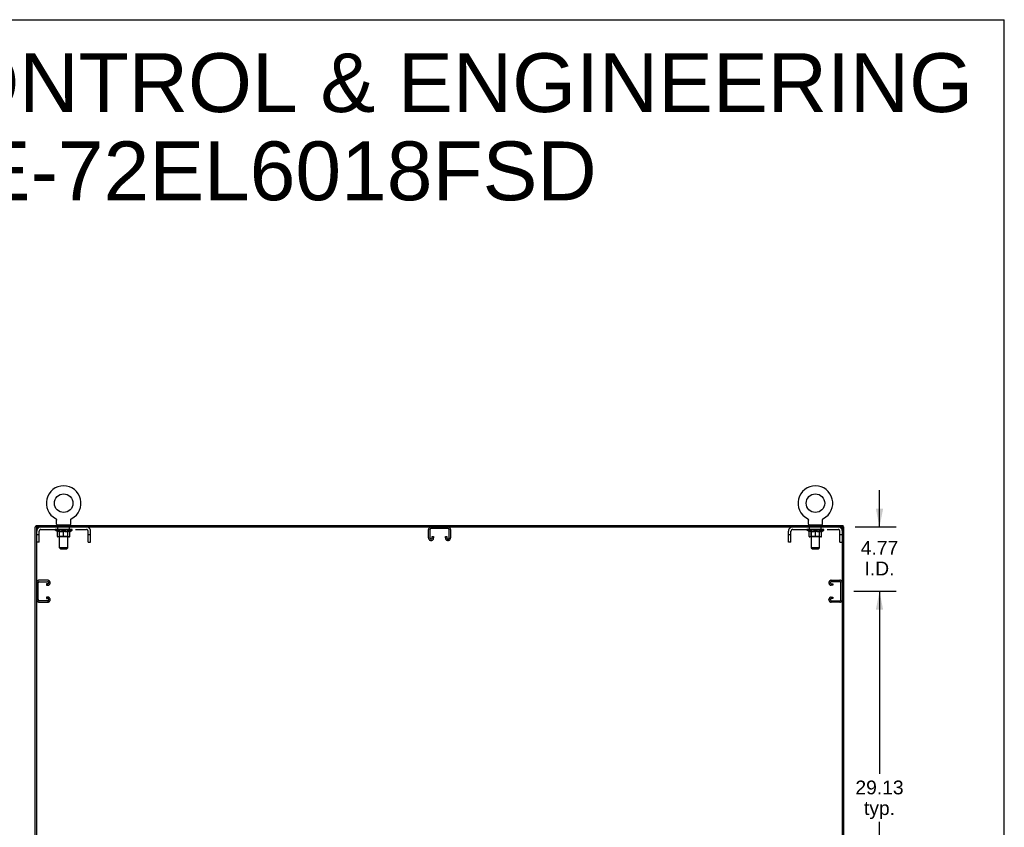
# Model space of a CAD drawing. Header units: inches. Extents: x 0 to 232, y 0 to 150.
# Tile 17 of 17: x 159 to 232, y 90 to 150. Entities that reach past the tile are written whole.
import ezdxf

# ---------------------------------------------------------------- set-up
doc = ezdxf.new("R2010")
doc.units = ezdxf.units.IN
doc.header["$LTSCALE"] = 12.75
doc.header["$MEASUREMENT"] = 0
doc.linetypes.add('HIDDEN', pattern=[0.2, 0.1, -0.1])
doc.layers.get('0').update_dxf_attribs({"linetype": 'CONTINUOUS'})
for name, color, linetype in [('02___PRT_ALL_AXES', 7, 'CONTINUOUS'), ('DEFAULT_2', 8, 'HIDDEN'), ('DIMENSIONS', 7, 'CONTINUOUS')]:
    doc.layers.add(name, color=color, linetype=linetype)
doc.styles.get("Standard").update_dxf_attribs({"font": 'arial.ttf'})
doc.dimstyles.new('DIMSTYLE_1', dxfattribs={"dimtxt": 1.022727, "dimasz": 1.363636, "dimexe": 0.09, "dimexo": 0.07, "dimgap": 0.0375, "dimtad": 0, "dimtih": 1, "dimtoh": 1, "dimzin": 4, "dimdsep": 46, "dimtxsty": 'Standard', "dimblk": '_FILLED', "dimblk1": '_FILLED', "dimblk2": '_FILLED', "dimcen": 0.09, "dimazin": 1, "dimtfac": 1, "dimtdec": 3, "dimtofl": 0, "dimtmove": 0, "dimatfit": 3, "dimldrblk": '_FILLED', "dimfxl": 1, "dimtolj": 1, "dimtzin": 4, "dimarcsym": 0})

# ---------------------------------------------------------------- blocks, each defined once
blk = doc.blocks.new('_FILLED')
at = {"color": 0, "linetype": 'ByBlock'}
blk.add_solid([(0, 0), (-1, 0.2), (-1, -0.2)], dxfattribs=at)
blk = doc.blocks.new('*D6')
at = {"layer": 'DIMENSIONS', "color": 2, "linetype": 'Continuous'}
for p, q in [((220.651, 107.582), (223.782, 107.582)), ((222.555, 107.582), (222.555, 94.042)), ((222.555, 78.457), (222.555, 90.463)), ((220.651, 78.457), (223.782, 78.457))]:
    blk.add_line(p, q, dxfattribs=at)
at = {"layer": 'DIMENSIONS', "color": 2, "linetype": 'Continuous', "xscale": 1.3636363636, "yscale": 1.3636363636, "zscale": 1.3636363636}
for p, rotation in [((222.555, 107.582), 90), ((222.555, 78.457), 270)]:
    blk.add_blockref('_FILLED', p, dxfattribs=dict(at, rotation=rotation))
at = {"layer": 'DIMENSIONS', "color": 2, "linetype": 'Continuous', "insert": (222.555, 93.531), "char_height": 1.0227, "width": 3.57384, "attachment_point": 2, "line_spacing_factor": 0.9}
blk.add_mtext('29.13\\Ptyp.', dxfattribs=at)
blk = doc.blocks.new('*D7')
at = {"layer": 'DIMENSIONS', "color": 2, "linetype": 'Continuous'}
for p, q in [((222.555, 112.353), (222.555, 115.08)), ((220.744, 112.353), (223.782, 112.353)), ((220.651, 107.582), (223.782, 107.582)), ((222.555, 107.582), (222.555, 104.855))]:
    blk.add_line(p, q, dxfattribs=at)
at = {"layer": 'DIMENSIONS', "color": 2, "linetype": 'Continuous', "xscale": 1.3636363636, "yscale": 1.3636363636, "zscale": 1.3636363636}
for p, rotation in [((222.555, 112.353), 270), ((222.555, 107.582), 90)]:
    blk.add_blockref('_FILLED', p, dxfattribs=dict(at, rotation=rotation))
at = {"layer": 'DIMENSIONS', "color": 2, "linetype": 'Continuous', "insert": (222.555, 111.316), "char_height": 1.0227, "width": 2.77923, "attachment_point": 2, "line_spacing_factor": 0.9}
blk.add_mtext('4.77\\PI.D.', dxfattribs=at)

msp = doc.modelspace()

# ---------------------------------------------------------------- linework, layer by layer
at = {"color": 7, "linetype": 'Continuous'}
for p, q in [((0, 150), (231.818, 150)), ((231.818, 0), (231.818, 150)), ((161.408, 112.976), (161.408, 112.976)), ((161.408, 112.976), (161.413, 112.973)), ((161.411, 112.974), (161.409, 112.975)), ((161.413, 112.973), (161.417, 112.971)), ((161.417, 112.971), (161.422, 112.968)), ((161.422, 112.968), (161.426, 112.965)), ((161.426, 112.965), (161.43, 112.962)), ((161.43, 112.962), (161.434, 112.958)), ((161.434, 112.958), (161.438, 112.955)), ((161.438, 112.955), (161.442, 112.951)), ((161.442, 112.951), (161.446, 112.948)), ((161.445, 112.948), (161.449, 112.944)), ((161.449, 112.944), (161.452, 112.94)), ((161.452, 112.94), (161.456, 112.936)), ((161.456, 112.936), (161.459, 112.931)), ((161.459, 112.931), (161.462, 112.927)), ((161.462, 112.927), (161.464, 112.923)), ((161.464, 112.923), (161.467, 112.918)), ((161.467, 112.918), (161.47, 112.913)), ((161.469, 112.914), (161.472, 112.909)), ((161.472, 112.909), (161.474, 112.904)), ((161.474, 112.904), (161.476, 112.899)), ((161.476, 112.899), (161.478, 112.894)), ((161.478, 112.894), (161.479, 112.889)), ((161.479, 112.889), (161.481, 112.884)), ((161.481, 112.884), (161.482, 112.879)), ((161.482, 112.879), (161.483, 112.874)), ((161.483, 112.874), (161.484, 112.869)), ((161.485, 112.853), (161.485, 112.849)), ((161.485, 112.556), (161.485, 112.849)), ((162.531, 112.858), (162.532, 112.864)), ((162.531, 112.556), (162.531, 112.849)), ((162.532, 112.869), (162.533, 112.874)), ((162.532, 112.864), (162.532, 112.869)), ((162.533, 112.874), (162.534, 112.879)), ((162.534, 112.879), (162.535, 112.884)), ((162.535, 112.884), (162.537, 112.889)), ((162.537, 112.889), (162.538, 112.894)), ((162.538, 112.894), (162.54, 112.899)), ((162.54, 112.899), (162.542, 112.904)), ((162.542, 112.904), (162.544, 112.909)), ((162.544, 112.909), (162.546, 112.914)), ((162.549, 112.918), (162.551, 112.923)), ((162.551, 112.923), (162.554, 112.927)), ((162.554, 112.927), (162.557, 112.931)), ((162.557, 112.931), (162.56, 112.936)), ((162.56, 112.936), (162.564, 112.94)), ((162.563, 112.94), (162.567, 112.944)), ((162.567, 112.944), (162.57, 112.948)), ((162.57, 112.948), (162.574, 112.951)), ((162.574, 112.951), (162.578, 112.955)), ((162.578, 112.955), (162.582, 112.958)), ((162.582, 112.958), (162.586, 112.962)), ((162.586, 112.962), (162.59, 112.965)), ((162.59, 112.965), (162.594, 112.968)), ((162.594, 112.968), (162.599, 112.971)), ((162.599, 112.971), (162.603, 112.973)), ((162.599, 112.971), (162.6, 112.971)), ((162.603, 112.973), (162.608, 112.976)), ((162.606, 112.975), (162.605, 112.974)), ((162.608, 112.976), (162.608, 112.976)), ((217.2, 112.976), (217.2, 112.976)), ((217.2, 112.976), (217.205, 112.973)), ((217.203, 112.974), (217.201, 112.975)), ((217.205, 112.973), (217.209, 112.971)), ((217.209, 112.971), (217.214, 112.968)), ((217.214, 112.968), (217.218, 112.965)), ((217.218, 112.965), (217.222, 112.962)), ((217.222, 112.962), (217.226, 112.958)), ((217.226, 112.958), (217.23, 112.955)), ((217.23, 112.955), (217.234, 112.951)), ((217.234, 112.951), (217.238, 112.948)), ((217.237, 112.948), (217.241, 112.944)), ((217.241, 112.944), (217.244, 112.94)), ((217.244, 112.94), (217.248, 112.936)), ((217.248, 112.936), (217.251, 112.931)), ((217.251, 112.931), (217.254, 112.927)), ((217.254, 112.927), (217.256, 112.923)), ((217.256, 112.923), (217.259, 112.918)), ((217.259, 112.918), (217.262, 112.913)), ((217.261, 112.914), (217.264, 112.909)), ((217.264, 112.909), (217.266, 112.904)), ((217.266, 112.904), (217.268, 112.899)), ((217.268, 112.899), (217.27, 112.894)), ((217.27, 112.894), (217.271, 112.889)), ((217.271, 112.889), (217.273, 112.884)), ((217.273, 112.884), (217.274, 112.879)), ((217.274, 112.879), (217.275, 112.874)), ((217.275, 112.874), (217.276, 112.869)), ((217.277, 112.853), (217.277, 112.849)), ((217.277, 112.556), (217.277, 112.849)), ((218.323, 112.858), (218.324, 112.864)), ((218.323, 112.556), (218.323, 112.849)), ((218.324, 112.869), (218.325, 112.874)), ((218.324, 112.864), (218.324, 112.869)), ((218.325, 112.874), (218.326, 112.879)), ((218.326, 112.879), (218.327, 112.884)), ((218.327, 112.884), (218.329, 112.889)), ((218.329, 112.889), (218.33, 112.894)), ((218.33, 112.894), (218.332, 112.899)), ((218.332, 112.899), (218.334, 112.904)), ((218.334, 112.904), (218.336, 112.909)), ((218.336, 112.909), (218.338, 112.914)), ((218.338, 112.913), (218.341, 112.918)), ((218.341, 112.918), (218.344, 112.923)), ((218.343, 112.923), (218.346, 112.927)), ((218.346, 112.927), (218.349, 112.931)), ((218.349, 112.931), (218.352, 112.936)), ((218.352, 112.936), (218.356, 112.94)), ((218.355, 112.94), (218.359, 112.944)), ((218.359, 112.944), (218.362, 112.948)), ((218.362, 112.948), (218.366, 112.951)), ((218.366, 112.951), (218.37, 112.955)), ((218.37, 112.955), (218.374, 112.958)), ((218.374, 112.958), (218.378, 112.962)), ((218.378, 112.962), (218.382, 112.965)), ((218.382, 112.965), (218.386, 112.968)), ((218.386, 112.968), (218.391, 112.971)), ((218.391, 112.971), (218.395, 112.973)), ((218.391, 112.971), (218.392, 112.971)), ((218.395, 112.973), (218.4, 112.976)), ((218.398, 112.975), (218.397, 112.974)), ((218.4, 112.976), (218.4, 112.976)), ((160.018, 112.353), (159.904, 112.353)), ((159.956, 112.353), (159.956, 112.457)), ((160.008, 40.624), (160.008, 112.353)), ((160.07, 112.353), (219.737, 112.353)), ((161.508, 112.487), (161.508, 112.457)), ((162.508, 112.487), (161.508, 112.487)), ((162.508, 112.487), (162.508, 112.457)), ((217.3, 112.487), (217.3, 112.457)), ((218.3, 112.487), (217.3, 112.487)), ((218.3, 112.487), (218.3, 112.457)), ((219.789, 112.353), (219.904, 112.353)), ((219.8, 40.561), (219.8, 112.291)), ((219.852, 112.353), (219.852, 112.457))]:
    msp.add_line(p, q, dxfattribs=at)
at = {"color": 3, "linetype": 'Continuous'}
for p, q in [((159.904, 40.561), (159.904, 112.353)), ((159.956, 112.457), (219.852, 112.457)), ((219.904, 40.561), (219.904, 112.353))]:
    msp.add_line(p, q, dxfattribs=at)
at = {"color": 7, "linetype": 'Continuous'}
for points in [[(161.484, 112.869), (161.484, 112.864), (161.485, 112.858)], [(161.484, 112.864), (161.485, 112.858), (161.485, 112.853)], [(162.531, 112.849), (162.531, 112.853), (162.531, 112.858)], [(162.531, 112.849), (162.531, 112.853), (162.531, 112.858)], [(162.546, 112.913), (162.549, 112.918), (162.552, 112.923)], [(217.276, 112.869), (217.276, 112.864), (217.277, 112.858)], [(217.276, 112.864), (217.277, 112.858), (217.277, 112.853)], [(218.323, 112.849), (218.323, 112.853), (218.323, 112.858)], [(218.323, 112.849), (218.323, 112.853), (218.323, 112.858)]]:
    msp.add_lwpolyline(points, dxfattribs=at)
for centre in [(162.008, 114.115), (217.8, 114.115)]:
    msp.add_circle(centre, 0.688, dxfattribs=at)
for centre, radius, start, end in [((162.008, 114.115), 1.288, 297.70046, 242.29954), ((217.8, 114.115), 1.288, 297.70046, 242.29954), ((161.554, 112.556), 0.069, 180, 270), ((162.462, 112.556), 0.069, 270, 360), ((217.346, 112.556), 0.069, 180, 270), ((218.254, 112.556), 0.069, 270, 360), ((160.07, 112.291), 0.0625, 90, 180), ((219.737, 112.291), 0.0625, 0, 90)]:
    msp.add_arc(centre, radius, start, end, dxfattribs=at)
at = {"layer": '02___PRT_ALL_AXES', "color": 8, "linetype": 'HIDDEN'}
for p, q in [((161.57, 112.166), (161.57, 112.353)), ((162.445, 112.353), (161.57, 112.353)), ((162.445, 112.166), (161.57, 112.166)), ((162.445, 112.166), (162.445, 112.353)), ((217.362, 112.166), (217.362, 112.353)), ((218.237, 112.353), (217.362, 112.353)), ((218.237, 112.166), (217.362, 112.166)), ((218.237, 112.166), (218.237, 112.353))]:
    msp.add_line(p, q, dxfattribs=at)
at = {"layer": 'DEFAULT_2', "color": 8, "linetype": 'HIDDEN'}
for p, q in [((161.416, 112.971), (161.417, 112.971)), ((162.608, 112.976), (162.608, 112.976)), ((217.208, 112.971), (217.209, 112.971)), ((218.4, 112.976), (218.4, 112.976)), ((160.195, 111.228), (160.195, 112.036)), ((160.325, 112.166), (163.691, 112.166)), ((161.375, 112.125), (161.375, 112.172)), ((161.534, 112.014), (161.375, 112.125)), ((162.641, 112.125), (161.375, 112.125)), ((161.384, 112.165), (161.384, 112.172)), ((161.393, 112.162), (161.393, 112.165)), ((161.393, 112.162), (162.623, 112.162)), ((161.402, 112.162), (161.402, 112.165)), ((161.403, 112.162), (161.403, 112.165)), ((161.413, 112.165), (161.413, 112.172)), ((161.429, 112.162), (161.429, 112.165)), ((161.431, 112.162), (161.431, 112.165)), ((161.46, 112.165), (161.46, 112.172)), ((161.474, 112.162), (161.474, 112.165)), ((161.477, 112.162), (161.477, 112.165)), ((161.681, 112.165), (161.48, 112.165)), ((161.523, 112.165), (161.523, 112.172)), ((161.524, 112.162), (161.524, 112.165)), ((161.525, 112.162), (161.525, 112.165)), ((161.528, 112.162), (161.528, 112.165)), ((161.534, 112.014), (161.544, 112.014)), ((161.535, 112.162), (161.535, 112.165)), ((161.535, 112.162), (161.535, 112.165)), ((161.539, 112.162), (161.539, 112.165)), ((161.542, 112.162), (161.542, 112.166)), ((161.544, 111.651), (161.544, 112.057)), ((161.546, 112.162), (161.546, 112.165)), ((161.561, 112.162), (161.561, 112.165)), ((161.579, 112.162), (161.579, 112.168)), ((161.579, 112.162), (161.579, 112.165)), ((161.599, 112.162), (161.599, 112.165)), ((161.599, 112.162), (161.599, 112.165)), ((161.601, 112.165), (161.601, 112.172)), ((161.611, 112.162), (161.611, 112.165)), ((161.615, 112.162), (161.615, 112.165)), ((161.624, 112.162), (161.624, 112.165)), ((161.635, 112.162), (161.635, 112.169)), ((161.651, 112.162), (161.651, 112.165)), ((161.654, 112.162), (161.654, 112.165)), ((161.681, 112.162), (161.681, 112.165)), ((161.748, 112.165), (161.686, 112.165)), ((161.687, 112.014), (161.867, 112.014)), ((161.691, 112.165), (161.691, 112.172)), ((161.695, 112.487), (161.695, 112.457)), ((161.695, 111.654), (161.695, 112.122)), ((161.698, 112.162), (161.698, 112.165)), ((161.703, 112.162), (161.703, 112.165)), ((161.708, 110.806), (161.708, 112.453)), ((161.709, 112.162), (161.709, 112.171)), ((161.713, 112.162), (161.713, 112.165)), ((161.724, 112.162), (161.724, 112.165)), ((161.748, 112.162), (161.748, 112.165)), ((161.823, 112.165), (161.764, 112.165)), ((161.784, 112.162), (161.784, 112.165)), ((161.791, 112.165), (161.791, 112.172)), ((161.795, 112.162), (161.795, 112.165)), ((161.797, 112.162), (161.797, 112.171)), ((161.8, 112.162), (161.8, 112.165)), ((161.808, 112.162), (161.808, 112.166)), ((161.823, 112.162), (161.823, 112.165)), ((161.903, 112.165), (161.849, 112.165)), ((161.862, 112.162), (161.862, 112.165)), ((161.894, 112.165), (161.971, 112.17)), ((161.898, 112.165), (161.898, 112.172)), ((161.899, 112.172), (161.898, 112.172)), ((161.899, 112.165), (161.899, 112.172)), ((161.899, 112.162), (161.899, 112.165)), ((161.902, 112.162), (161.902, 112.166)), ((161.903, 112.162), (161.903, 112.165)), ((161.904, 112.162), (161.904, 112.165)), ((161.939, 112.165), (162.003, 112.165)), ((161.944, 112.162), (161.944, 112.165)), ((161.95, 112.165), (161.95, 112.169)), ((161.971, 112.165), (161.971, 112.17)), ((161.987, 112.162), (161.987, 112.165)), ((162.005, 112.166), (162.005, 112.165)), ((162.005, 112.162), (162.005, 112.166)), ((162.005, 112.162), (162.005, 112.165)), ((162.008, 112.165), (162.008, 112.172)), ((162.008, 112.172), (162.122, 112.165)), ((162.008, 111.614), (162.008, 112.058)), ((162.011, 112.162), (162.011, 112.166)), ((162.011, 112.166), (162.011, 112.165)), ((162.011, 112.162), (162.011, 112.165)), ((162.029, 112.162), (162.029, 112.165)), ((162.029, 112.165), (162.077, 112.165)), ((162.071, 112.162), (162.071, 112.165)), ((162.112, 112.162), (162.112, 112.165)), ((162.112, 112.162), (162.112, 112.165)), ((162.112, 112.165), (162.167, 112.165)), ((162.114, 112.162), (162.114, 112.166)), ((162.117, 112.165), (162.117, 112.172)), ((162.117, 112.172), (162.118, 112.172)), ((162.117, 112.162), (162.117, 112.165)), ((162.118, 112.165), (162.118, 112.172)), ((162.149, 112.014), (162.329, 112.014)), ((162.154, 112.162), (162.154, 112.165)), ((162.193, 112.162), (162.193, 112.165)), ((162.193, 112.165), (162.252, 112.165)), ((162.208, 112.162), (162.208, 112.166)), ((162.216, 112.162), (162.216, 112.165)), ((162.218, 112.162), (162.218, 112.171)), ((162.221, 112.162), (162.221, 112.165)), ((162.225, 112.165), (162.225, 112.172)), ((162.232, 112.162), (162.232, 112.165)), ((162.268, 112.162), (162.268, 112.165)), ((162.268, 112.165), (162.33, 112.165)), ((162.292, 112.162), (162.292, 112.165)), ((162.303, 112.162), (162.303, 112.165)), ((162.307, 112.162), (162.307, 112.171)), ((162.308, 110.806), (162.308, 112.453)), ((162.313, 112.162), (162.313, 112.165)), ((162.318, 112.162), (162.318, 112.165)), ((162.32, 112.487), (162.32, 112.457)), ((162.321, 111.654), (162.321, 112.122)), ((162.325, 112.165), (162.325, 112.172)), ((162.335, 112.162), (162.335, 112.165)), ((162.335, 112.165), (162.536, 112.165)), ((162.362, 112.162), (162.362, 112.165)), ((162.365, 112.162), (162.365, 112.165)), ((162.381, 112.162), (162.381, 112.169)), ((162.392, 112.162), (162.392, 112.165)), ((162.401, 112.162), (162.401, 112.165)), ((162.405, 112.162), (162.405, 112.165)), ((162.415, 112.165), (162.415, 112.172)), ((162.416, 112.162), (162.416, 112.165)), ((162.417, 112.162), (162.417, 112.165)), ((162.437, 112.162), (162.437, 112.168)), ((162.437, 112.162), (162.437, 112.165)), ((162.455, 112.162), (162.455, 112.165)), ((162.47, 112.162), (162.47, 112.165)), ((162.471, 111.651), (162.471, 112.057)), ((162.471, 112.014), (162.482, 112.014)), ((162.474, 112.162), (162.474, 112.166)), ((162.477, 112.162), (162.477, 112.165)), ((162.481, 112.162), (162.481, 112.165)), ((162.481, 112.162), (162.481, 112.165)), ((162.482, 112.014), (162.641, 112.125)), ((162.488, 112.162), (162.488, 112.165)), ((162.491, 112.162), (162.491, 112.165)), ((162.492, 112.162), (162.492, 112.165)), ((162.493, 112.165), (162.493, 112.172)), ((162.539, 112.162), (162.539, 112.165)), ((162.542, 112.162), (162.542, 112.165)), ((162.556, 112.165), (162.556, 112.172)), ((162.585, 112.162), (162.585, 112.165)), ((162.587, 112.162), (162.587, 112.165)), ((162.603, 112.165), (162.603, 112.172)), ((162.613, 112.162), (162.613, 112.165)), ((162.614, 112.162), (162.614, 112.165)), ((162.623, 112.162), (162.623, 112.165)), ((162.632, 112.165), (162.632, 112.172)), ((162.641, 112.125), (162.641, 112.172)), ((163.821, 111.228), (163.821, 112.036)), ((164.008, 111.228), (164.008, 112.036)), ((189.091, 111.533), (189.091, 112.173)), ((189.195, 112.159), (189.195, 111.547)), ((190.522, 112.249), (189.285, 112.249)), ((190.612, 111.547), (190.612, 112.159)), ((190.716, 112.173), (190.716, 111.533)), ((215.8, 111.228), (215.8, 112.036)), ((215.987, 111.228), (215.987, 112.036)), ((216.117, 112.166), (219.483, 112.166)), ((217.167, 112.125), (217.167, 112.172)), ((218.433, 112.125), (217.167, 112.125)), ((217.326, 112.014), (217.167, 112.125)), ((217.176, 112.165), (217.176, 112.172)), ((217.185, 112.162), (217.185, 112.165)), ((217.185, 112.162), (218.415, 112.162)), ((217.194, 112.162), (217.194, 112.165)), ((217.195, 112.162), (217.195, 112.165)), ((217.205, 112.165), (217.205, 112.172)), ((217.221, 112.162), (217.221, 112.165)), ((217.223, 112.162), (217.223, 112.165)), ((217.252, 112.165), (217.252, 112.172)), ((217.266, 112.162), (217.266, 112.165)), ((217.269, 112.162), (217.269, 112.165)), ((217.473, 112.165), (217.272, 112.165)), ((217.315, 112.165), (217.315, 112.172)), ((217.316, 112.162), (217.316, 112.165)), ((217.317, 112.162), (217.317, 112.165)), ((217.32, 112.162), (217.32, 112.165)), ((217.326, 112.014), (217.336, 112.014)), ((217.327, 112.162), (217.327, 112.165)), ((217.327, 112.162), (217.327, 112.165)), ((217.331, 112.162), (217.331, 112.165)), ((217.334, 112.162), (217.334, 112.166)), ((217.336, 111.651), (217.336, 112.057)), ((217.338, 112.162), (217.338, 112.165)), ((217.353, 112.162), (217.353, 112.165)), ((217.371, 112.162), (217.371, 112.168)), ((217.371, 112.162), (217.371, 112.165)), ((217.391, 112.162), (217.391, 112.165)), ((217.391, 112.162), (217.391, 112.165)), ((217.393, 112.165), (217.393, 112.172)), ((217.403, 112.162), (217.403, 112.165)), ((217.407, 112.162), (217.407, 112.165)), ((217.416, 112.162), (217.416, 112.165)), ((217.427, 112.162), (217.427, 112.169)), ((217.443, 112.162), (217.443, 112.165)), ((217.446, 112.162), (217.446, 112.165)), ((217.473, 112.162), (217.473, 112.165)), ((217.54, 112.165), (217.478, 112.165)), ((217.479, 112.014), (217.659, 112.014)), ((217.483, 112.165), (217.483, 112.172)), ((217.487, 112.487), (217.487, 112.457)), ((217.487, 111.654), (217.487, 112.122)), ((217.49, 112.162), (217.49, 112.165)), ((217.495, 112.162), (217.495, 112.165)), ((217.5, 110.806), (217.5, 112.453)), ((217.501, 112.162), (217.501, 112.171)), ((217.505, 112.162), (217.505, 112.165)), ((217.516, 112.162), (217.516, 112.165)), ((217.54, 112.162), (217.54, 112.165)), ((217.615, 112.165), (217.556, 112.165)), ((217.576, 112.162), (217.576, 112.165)), ((217.583, 112.165), (217.583, 112.172)), ((217.587, 112.162), (217.587, 112.165)), ((217.589, 112.162), (217.589, 112.171)), ((217.592, 112.162), (217.592, 112.165)), ((217.6, 112.162), (217.6, 112.166)), ((217.615, 112.162), (217.615, 112.165)), ((217.695, 112.165), (217.641, 112.165)), ((217.654, 112.162), (217.654, 112.165)), ((217.686, 112.165), (217.763, 112.17)), ((217.69, 112.165), (217.69, 112.172)), ((217.691, 112.172), (217.69, 112.172)), ((217.691, 112.165), (217.691, 112.172)), ((217.691, 112.162), (217.691, 112.165)), ((217.694, 112.162), (217.694, 112.166)), ((217.695, 112.162), (217.695, 112.165)), ((217.696, 112.162), (217.696, 112.165)), ((217.731, 112.165), (217.795, 112.165)), ((217.736, 112.162), (217.736, 112.165)), ((217.742, 112.165), (217.742, 112.169)), ((217.763, 112.165), (217.763, 112.17)), ((217.779, 112.162), (217.779, 112.165)), ((217.797, 112.166), (217.797, 112.165)), ((217.797, 112.162), (217.797, 112.166)), ((217.797, 112.162), (217.797, 112.165)), ((217.8, 112.165), (217.8, 112.172)), ((217.8, 112.172), (217.914, 112.165)), ((217.8, 111.614), (217.8, 112.058)), ((217.803, 112.162), (217.803, 112.166)), ((217.803, 112.166), (217.803, 112.165)), ((217.803, 112.162), (217.803, 112.165)), ((217.821, 112.162), (217.821, 112.165)), ((217.821, 112.165), (217.869, 112.165)), ((217.863, 112.162), (217.863, 112.165)), ((217.904, 112.162), (217.904, 112.165)), ((217.904, 112.162), (217.904, 112.165)), ((217.904, 112.165), (217.959, 112.165)), ((217.906, 112.162), (217.906, 112.166)), ((217.909, 112.165), (217.909, 112.172)), ((217.909, 112.172), (217.91, 112.172)), ((217.909, 112.162), (217.909, 112.165)), ((217.91, 112.165), (217.91, 112.172)), ((217.941, 112.014), (218.121, 112.014)), ((217.946, 112.162), (217.946, 112.165)), ((217.985, 112.162), (217.985, 112.165)), ((217.985, 112.165), (218.044, 112.165)), ((218, 112.162), (218, 112.166)), ((218.008, 112.162), (218.008, 112.165)), ((218.01, 112.162), (218.01, 112.171)), ((218.013, 112.162), (218.013, 112.165)), ((218.017, 112.165), (218.017, 112.172)), ((218.024, 112.162), (218.024, 112.165)), ((218.06, 112.162), (218.06, 112.165)), ((218.06, 112.165), (218.122, 112.165)), ((218.084, 112.162), (218.084, 112.165)), ((218.095, 112.162), (218.095, 112.165)), ((218.099, 112.162), (218.099, 112.171)), ((218.1, 110.806), (218.1, 112.453)), ((218.105, 112.162), (218.105, 112.165)), ((218.11, 112.162), (218.11, 112.165)), ((218.112, 112.487), (218.112, 112.457)), ((218.113, 111.654), (218.113, 112.122)), ((218.117, 112.165), (218.117, 112.172)), ((218.127, 112.162), (218.127, 112.165)), ((218.127, 112.165), (218.328, 112.165)), ((218.154, 112.162), (218.154, 112.165)), ((218.157, 112.162), (218.157, 112.165)), ((218.173, 112.162), (218.173, 112.169)), ((218.184, 112.162), (218.184, 112.165)), ((218.193, 112.162), (218.193, 112.165)), ((218.197, 112.162), (218.197, 112.165)), ((218.207, 112.165), (218.207, 112.172)), ((218.208, 112.162), (218.208, 112.165)), ((218.209, 112.162), (218.209, 112.165)), ((218.229, 112.162), (218.229, 112.168)), ((218.229, 112.162), (218.229, 112.165)), ((218.247, 112.162), (218.247, 112.165)), ((218.262, 112.162), (218.262, 112.165)), ((218.263, 111.651), (218.263, 112.057)), ((218.263, 112.014), (218.274, 112.014)), ((218.266, 112.162), (218.266, 112.166)), ((218.269, 112.162), (218.269, 112.165)), ((218.273, 112.162), (218.273, 112.165)), ((218.273, 112.162), (218.273, 112.165)), ((218.274, 112.014), (218.433, 112.125)), ((218.28, 112.162), (218.28, 112.165)), ((218.283, 112.162), (218.283, 112.165)), ((218.284, 112.162), (218.284, 112.165)), ((218.285, 112.165), (218.285, 112.172)), ((218.331, 112.162), (218.331, 112.165)), ((218.334, 112.162), (218.334, 112.165)), ((218.348, 112.165), (218.348, 112.172)), ((218.377, 112.162), (218.377, 112.165)), ((218.379, 112.162), (218.379, 112.165)), ((218.395, 112.165), (218.395, 112.172)), ((218.405, 112.162), (218.405, 112.165)), ((218.406, 112.162), (218.406, 112.165)), ((218.415, 112.162), (218.415, 112.165)), ((218.424, 112.165), (218.424, 112.172)), ((218.433, 112.125), (218.433, 112.172)), ((219.613, 111.228), (219.613, 112.036)), ((160.195, 111.758), (160.008, 111.758)), ((160.195, 111.228), (160.008, 111.228)), ((162.434, 111.614), (161.582, 111.614)), ((161.695, 111.654), (161.655, 111.614)), ((162.321, 111.654), (161.695, 111.654)), ((162.321, 111.654), (162.361, 111.614)), ((164.008, 111.758), (163.821, 111.758)), ((163.821, 111.228), (164.008, 111.228)), ((189.286, 111.353), (189.271, 111.353)), ((189.362, 111.547), (189.362, 111.634)), ((189.362, 111.634), (189.466, 111.634)), ((189.466, 111.634), (189.466, 111.533)), ((190.341, 111.533), (190.341, 111.634)), ((190.341, 111.634), (190.445, 111.634)), ((190.445, 111.634), (190.445, 111.547)), ((190.536, 111.353), (190.521, 111.353)), ((215.987, 111.758), (215.8, 111.758)), ((215.987, 111.228), (215.8, 111.228)), ((218.226, 111.614), (217.374, 111.614)), ((217.487, 111.654), (217.447, 111.614)), ((218.113, 111.654), (217.487, 111.654)), ((218.113, 111.654), (218.153, 111.614)), ((219.8, 111.758), (219.613, 111.758)), ((219.613, 111.228), (219.8, 111.228)), ((161.777, 110.737), (161.708, 110.806)), ((162.308, 110.806), (161.708, 110.806)), ((161.777, 110.737), (162.239, 110.737)), ((162.239, 110.737), (162.308, 110.806)), ((218.1, 110.806), (217.5, 110.806)), ((217.569, 110.737), (217.5, 110.806)), ((217.569, 110.737), (218.031, 110.737)), ((218.031, 110.737), (218.1, 110.806)), ((160.112, 106.964), (160.112, 108.201)), ((160.828, 108.395), (160.188, 108.395)), ((160.202, 108.291), (160.814, 108.291)), ((161.008, 108.2), (161.008, 108.215)), ((218.8, 108.2), (218.8, 108.215)), ((218.98, 108.395), (219.62, 108.395)), ((219.606, 108.291), (218.994, 108.291)), ((219.696, 106.964), (219.696, 108.201)), ((160.727, 108.124), (160.727, 108.02)), ((160.814, 108.124), (160.727, 108.124)), ((160.727, 108.02), (160.828, 108.02)), ((219.081, 108.02), (218.98, 108.02)), ((218.994, 108.124), (219.081, 108.124)), ((219.081, 108.124), (219.081, 108.02)), ((160.188, 106.77), (160.828, 106.77)), ((160.814, 106.874), (160.202, 106.874)), ((160.727, 107.145), (160.727, 107.041)), ((160.828, 107.145), (160.727, 107.145)), ((160.727, 107.041), (160.814, 107.041)), ((161.008, 106.95), (161.008, 106.965)), ((218.8, 106.95), (218.8, 106.965)), ((218.98, 107.145), (219.081, 107.145)), ((219.62, 106.77), (218.98, 106.77)), ((219.081, 107.041), (218.994, 107.041)), ((218.994, 106.874), (219.606, 106.874)), ((219.081, 107.145), (219.081, 107.041))]:
    msp.add_line(p, q, dxfattribs=at)
for points in [[(161.694, 112.014), (161.67, 112.018), (161.645, 112.024), (161.62, 112.031), (161.595, 112.038), (161.57, 112.047), (161.544, 112.057)], [(161.544, 112.056), (161.569, 112.047), (161.593, 112.038), (161.617, 112.031), (161.64, 112.024), (161.664, 112.018), (161.687, 112.014)], [(162.008, 112.058), (161.982, 112.048), (161.956, 112.039), (161.931, 112.031), (161.906, 112.024), (161.882, 112.018), (161.857, 112.014)], [(161.867, 112.014), (161.89, 112.018), (161.913, 112.024), (161.937, 112.031), (161.96, 112.038), (161.984, 112.047), (162.008, 112.056)], [(162.159, 112.014), (162.134, 112.018), (162.109, 112.024), (162.084, 112.031), (162.059, 112.039), (162.034, 112.048), (162.008, 112.058)], [(162.008, 112.056), (162.032, 112.046), (162.056, 112.038), (162.08, 112.03), (162.103, 112.024), (162.126, 112.018), (162.149, 112.014)], [(162.471, 112.057), (162.446, 112.047), (162.42, 112.038), (162.395, 112.031), (162.371, 112.024), (162.346, 112.018), (162.322, 112.014)], [(162.329, 112.014), (162.353, 112.019), (162.376, 112.024), (162.4, 112.031), (162.423, 112.038), (162.447, 112.047), (162.471, 112.056)], [(217.486, 112.014), (217.462, 112.018), (217.437, 112.024), (217.412, 112.031), (217.387, 112.038), (217.362, 112.047), (217.336, 112.057)], [(217.336, 112.056), (217.361, 112.047), (217.385, 112.038), (217.409, 112.031), (217.432, 112.024), (217.456, 112.018), (217.479, 112.014)], [(217.8, 112.058), (217.774, 112.048), (217.748, 112.039), (217.723, 112.031), (217.698, 112.024), (217.674, 112.018), (217.649, 112.014)], [(217.659, 112.014), (217.682, 112.018), (217.705, 112.024), (217.729, 112.031), (217.752, 112.038), (217.776, 112.047), (217.8, 112.056)], [(217.951, 112.014), (217.926, 112.018), (217.901, 112.024), (217.876, 112.031), (217.851, 112.039), (217.826, 112.048), (217.8, 112.058)], [(217.8, 112.056), (217.824, 112.046), (217.848, 112.038), (217.872, 112.03), (217.895, 112.024), (217.918, 112.018), (217.941, 112.014)], [(218.263, 112.057), (218.238, 112.047), (218.212, 112.038), (218.187, 112.031), (218.163, 112.024), (218.138, 112.018), (218.114, 112.014)], [(218.121, 112.014), (218.145, 112.019), (218.168, 112.024), (218.192, 112.031), (218.215, 112.038), (218.239, 112.047), (218.263, 112.056)]]:
    msp.add_lwpolyline(points, dxfattribs=at)
for centre, radius, start, end in [((160.325, 112.036), 0.317, 90, 180), ((160.325, 112.036), 0.13, 90, 180), ((161.655, 112.122), 0.0398, 0, 90), ((161.673, 112.453), 0.0345, 0, 90), ((162.342, 112.453), 0.0345, 90, 180), ((162.361, 112.122), 0.0398, 90, 180), ((163.691, 112.036), 0.317, 0, 90), ((163.691, 112.036), 0.13, 0, 90), ((189.271, 112.173), 0.18, 90, 180), ((189.285, 112.159), 0.09, 90, 180), ((190.522, 112.159), 0.09, 0, 90), ((190.536, 112.173), 0.18, 0, 90), ((216.117, 112.036), 0.317, 90, 180), ((216.117, 112.036), 0.13, 90, 180), ((217.447, 112.122), 0.0398, 0, 90), ((217.465, 112.453), 0.0345, 0, 90), ((218.134, 112.453), 0.0345, 90, 180), ((218.153, 112.122), 0.0398, 90, 180), ((219.483, 112.036), 0.317, 0, 90), ((219.483, 112.036), 0.13, 0, 90), ((161.582, 111.651), 0.0371, 180, 270), ((162.434, 111.651), 0.0371, 270, 360), ((189.271, 111.533), 0.18, 180, 270), ((189.285, 111.547), 0.09, 180, 270), ((189.272, 111.547), 0.09, 278.21921, 360), ((189.286, 111.533), 0.18, 270, 360), ((190.521, 111.533), 0.18, 180, 270), ((190.535, 111.547), 0.09, 180, 270), ((190.522, 111.547), 0.09, 278.21921, 360), ((190.536, 111.533), 0.18, 270, 360), ((217.374, 111.651), 0.0371, 180, 270), ((218.226, 111.651), 0.0371, 270, 360), ((160.188, 108.215), 0.18, 90, 180), ((160.202, 108.201), 0.09, 90, 180), ((160.814, 108.201), 0.09, 0, 90), ((160.814, 108.214), 0.09, 270, 351.78079), ((160.828, 108.215), 0.18, 0, 90), ((160.828, 108.2), 0.18, 270, 360), ((218.98, 108.215), 0.18, 90, 180), ((218.98, 108.2), 0.18, 180, 270), ((218.994, 108.201), 0.09, 90, 180), ((218.994, 108.214), 0.09, 188.21921, 270), ((219.606, 108.201), 0.09, 0, 90), ((219.62, 108.215), 0.18, 0, 90), ((160.188, 106.95), 0.18, 180, 270), ((160.202, 106.964), 0.09, 180, 270), ((160.814, 106.951), 0.09, 0, 90), ((160.814, 106.964), 0.09, 270, 351.78079), ((160.828, 106.965), 0.18, 0, 90), ((160.828, 106.95), 0.18, 270, 360), ((218.98, 106.965), 0.18, 90, 180), ((218.98, 106.95), 0.18, 180, 270), ((218.994, 106.951), 0.09, 90, 180), ((218.994, 106.964), 0.09, 188.21921, 270), ((219.606, 106.964), 0.09, 270, 360), ((219.62, 106.95), 0.18, 270, 360)]:
    msp.add_arc(centre, radius, start, end, dxfattribs=at)
for centre, major_axis, ratio, start_param, end_param in [((162.008, 112.172), (0.633, 0.007), 0.05963, 2.96643, 3.140963), ((161.355, 112.16), (0.198, 0), 0.060556, 0.430652, 1.470503), ((162.008, 112.172), (0.633, 0), 0.060556, -3.141593, -2.96706), ((161.355, 112.153), (0.198, 0.002), 0.05963, 1.376596, 1.469874), ((162.008, 112.172), (0.633, 0.013), 0.05688, 2.791345, 2.965878), ((161.331, 112.16), (0.198, 0.002), 0.05963, 0.25549, 1.295341), ((161.399, 112.16), (0.198, -0.002), 0.05963, 0.605815, 1.645666), ((162.008, 112.172), (0.633, -0.007), 0.05963, -2.96643, -2.791898), ((161.399, 112.153), (0.198, 0), 0.060556, 1.551758, 1.645036), ((161.331, 112.153), (0.198, 0.004), 0.05688, 1.20151, 1.294789), ((161.4, 112.156), (0.164, 0.002), 0.05963, 1.065228, 1.614276), ((161.38, 112.156), (0.164, 0.003), 0.05688, 0.890143, 1.43919), ((161.438, 112.156), (0.164, 0), 0.060556, 1.240391, 1.789438), ((162.008, 112.172), (0.633, 0.019), 0.052395, 2.616403, 2.790936), ((161.327, 112.16), (0.198, 0.004), 0.05688, 0.080405, 1.120256), ((161.462, 112.16), (0.198, -0.004), 0.05688, 0.7809, 1.820751), ((162.008, 112.172), (0.633, -0.013), 0.05688, -2.791345, -2.616812), ((161.462, 112.153), (0.198, -0.002), 0.05963, 1.72692, 1.820198), ((161.327, 112.153), (0.198, 0.006), 0.052395, 1.026568, 1.119847), ((161.38, 112.156), (0.164, 0.005), 0.052395, 0.715201, 1.264248), ((161.494, 112.156), (0.164, -0.002), 0.05963, 1.415553, 1.9646), ((162.008, 112.172), (0.633, 0.025), 0.046319, 2.441654, 2.616187), ((161.541, 112.16), (0.198, -0.006), 0.052395, 0.955842, 1.995693), ((162.008, 112.172), (0.633, -0.019), 0.052395, -2.616403, -2.44187), ((161.344, 112.16), (0.198, 0.006), 0.052395, -0.094537, 0.945314), ((161.541, 112.153), (0.198, -0.004), 0.05688, 1.902006, 1.995284), ((161.344, 112.153), (0.198, 0.008), 0.046319, 0.851819, 0.945098), ((161.398, 112.156), (0.164, 0.006), 0.046319, 0.540452, 1.089499), ((161.565, 112.156), (0.164, -0.003), 0.05688, 1.590638, 2.139686), ((162.008, 112.172), (0.633, 0.029), 0.038841, 2.267123, 2.441656), ((161.634, 112.16), (0.198, -0.008), 0.046319, 1.130591, 2.170442), ((161.381, 112.16), (0.198, 0.008), 0.046319, -0.269286, 0.770565), ((162.008, 112.172), (0.633, -0.025), 0.046319, -2.441654, -2.267121), ((161.634, 112.153), (0.198, -0.006), 0.052395, 2.076947, 2.170226), ((161.381, 112.153), (0.198, 0.009), 0.038841, 0.677289, 0.770567), ((161.435, 112.156), (0.164, 0.008), 0.038841, 0.365921, 0.914969), ((161.65, 112.156), (0.164, -0.005), 0.052395, 1.76558, 2.314627), ((162.008, 112.172), (0.633, 0.033), 0.030195, 2.09281, 2.267343), ((161.739, 112.16), (0.198, -0.009), 0.038841, 1.305122, 2.344973), ((161.437, 112.16), (0.198, 0.009), 0.038841, -0.443817, 0.596034), ((162.008, 112.172), (0.633, -0.029), 0.038841, -2.267123, -2.092591), ((161.739, 112.153), (0.198, -0.008), 0.046319, 2.251696, 2.344975), ((161.437, 112.153), (0.198, 0.01), 0.030195, 0.502975, 0.596254), ((161.49, 112.156), (0.164, 0.009), 0.030195, 0.191608, 0.740655), ((161.745, 112.156), (0.164, -0.006), 0.046319, 1.940329, 2.489376), ((161.511, 112.16), (0.198, 0.01), 0.030195, -0.61813, 0.421721), ((162.008, 112.172), (0.633, 0.036), 0.020645, 1.918687, 2.09322), ((161.852, 112.16), (0.198, -0.01), 0.030195, 1.479435, 2.519286), ((162.008, 112.172), (0.633, -0.033), 0.030195, -2.09281, -1.918277), ((161.852, 112.153), (0.198, -0.009), 0.038841, 2.426227, 2.519505), ((161.511, 112.153), (0.198, 0.011), 0.020645, 0.328852, 0.422131), ((161.56, 112.156), (0.164, 0.009), 0.020645, 0.017485, 0.566532), ((161.849, 112.156), (0.164, -0.008), 0.038841, 2.11486, 2.663907), ((161.599, 112.16), (0.198, 0.011), 0.020645, -0.792253, 0.247598), ((162.008, 112.172), (0.633, 0.038), 0.010478, 1.744704, 1.919237), ((161.97, 112.16), (0.198, -0.011), 0.020645, 1.653558, 2.693409), ((162.008, 112.172), (0.633, -0.036), 0.020645, -1.918687, -1.744154), ((161.97, 112.153), (0.198, -0.01), 0.030195, 2.60054, 2.693819), ((161.599, 112.153), (0.198, 0.012), 0.010478, 0.154869, 0.248148), ((161.643, 112.156), (0.164, 0.01), 0.010478, 6.126688, 6.675735), ((161.957, 112.156), (0.164, -0.009), 0.030195, 2.289173, 2.83822), ((161.7, 112.16), (0.198, 0.012), 0.010478, -0.966236, -0.000846), ((162.089, 112.16), (0.198, -0.012), 0.010478, 1.827541, 2.867392), ((162.008, 112.172), (0.633, -0.038), 0.010478, -1.744704, -1.570171), ((162.089, 112.153), (0.198, -0.011), 0.020645, 2.774664, 2.867942), ((162.067, 112.156), (0.164, -0.009), 0.020645, 2.463296, 3.012344), ((161.927, 112.16), (0.198, 0.012), 0.010478, 0.274201, 1.314052), ((161.841, 112.156), (0.164, 0.01), 0.010478, -0.000298, 0.504314), ((161.811, 112.153), (0.198, 0.012), 0.010478, 0.192946, 0.399283), ((162.008, 112.172), (0.633, 0.038), 0.010478, -1.578586, -1.396888), ((162.205, 112.153), (0.198, -0.012), 0.010478, 2.948646, 3.041925), ((162.175, 112.156), (0.164, -0.01), 0.010478, 2.637279, 3.142076), ((162.046, 112.16), (0.198, 0.011), 0.020645, 0.448184, 1.488034), ((161.949, 112.156), (0.164, 0.009), 0.020645, 0.129249, 0.678296), ((161.927, 112.153), (0.198, 0.011), 0.020645, 0.273651, 0.366929), ((162.316, 112.16), (0.198, -0.012), 0.010478, -3.140747, -2.175357), ((162.008, 112.172), (0.633, 0.036), 0.020645, -1.397439, -1.222906), ((162.008, 112.172), (0.633, -0.038), 0.010478, 1.222355, 1.396888), ((162.164, 112.16), (0.198, 0.01), 0.030195, 0.622307, 1.662158), ((162.059, 112.156), (0.164, 0.009), 0.030195, 0.303372, 0.852419), ((162.373, 112.156), (0.164, -0.01), 0.010478, 2.749043, 3.29809), ((162.417, 112.16), (0.198, -0.011), 0.020645, 2.893995, 3.933846), ((162.046, 112.153), (0.198, 0.01), 0.030195, 0.447774, 0.541052), ((162.417, 112.153), (0.198, -0.012), 0.010478, 2.893445, 2.986723), ((162.277, 112.16), (0.198, 0.009), 0.038841, 0.79662, 1.836471), ((162.008, 112.172), (0.633, 0.033), 0.030195, -1.223315, -1.048783), ((162.008, 112.172), (0.633, -0.036), 0.020645, 1.048373, 1.222906), ((162.167, 112.156), (0.164, 0.008), 0.038841, 0.477686, 1.026733), ((162.456, 112.156), (0.164, -0.009), 0.020645, 2.57506, 3.124108), ((162.505, 112.16), (0.198, -0.01), 0.030195, 2.719872, 3.759723), ((162.382, 112.16), (0.198, 0.008), 0.046319, 0.971151, 2.011002), ((162.164, 112.153), (0.198, 0.009), 0.038841, 0.622087, 0.715366), ((162.505, 112.153), (0.198, -0.011), 0.020645, 2.719462, 2.812741), ((162.008, 112.172), (0.633, 0.029), 0.038841, -1.049002, -0.874469), ((162.008, 112.172), (0.633, -0.033), 0.030195, 0.87425, 1.048783), ((162.271, 112.156), (0.164, 0.006), 0.046319, 0.652216, 1.201263), ((162.475, 112.16), (0.198, 0.006), 0.052395, 1.1459, 2.185751), ((162.526, 112.156), (0.164, -0.009), 0.030195, 2.400937, 2.949985), ((162.579, 112.16), (0.198, -0.009), 0.038841, 2.545558, 3.585409), ((162.366, 112.156), (0.164, 0.005), 0.052395, 0.826965, 1.376012), ((162.277, 112.153), (0.198, 0.008), 0.046319, 0.796618, 0.889896), ((162.579, 112.153), (0.198, -0.01), 0.030195, 2.545339, 2.638617), ((162.554, 112.16), (0.198, 0.004), 0.05688, 1.320842, 2.360692), ((162.008, 112.172), (0.633, 0.025), 0.046319, -0.874471, -0.699939), ((162.008, 112.172), (0.633, -0.029), 0.038841, 0.699936, 0.874469), ((162.635, 112.16), (0.198, -0.008), 0.046319, 2.371028, 3.410879), ((162.581, 112.156), (0.164, -0.008), 0.038841, 2.226624, 2.775671), ((162.617, 112.16), (0.198, 0.002), 0.05963, 1.495927, 2.535778), ((162.451, 112.156), (0.164, 0.003), 0.05688, 1.001907, 1.550954), ((162.672, 112.16), (0.198, -0.006), 0.052395, 2.196279, 3.23613), ((162.618, 112.156), (0.164, -0.006), 0.046319, 2.052093, 2.601141), ((162.382, 112.153), (0.198, 0.006), 0.052395, 0.971367, 1.064645), ((162.661, 112.16), (0.198, 0), 0.060556, 1.671089, 2.71094), ((162.635, 112.153), (0.198, -0.009), 0.038841, 2.371026, 2.464304), ((162.689, 112.16), (0.198, -0.004), 0.05688, 2.021337, 3.061188), ((162.008, 112.172), (0.633, 0.019), 0.052395, -0.699723, -0.52519), ((162.008, 112.172), (0.633, -0.025), 0.046319, 0.525406, 0.699939), ((162.685, 112.16), (0.198, -0.002), 0.05963, 1.846251, 2.886102), ((162.522, 112.156), (0.164, 0.002), 0.05963, 1.176993, 1.72604), ((162.636, 112.156), (0.164, -0.005), 0.052395, 1.877344, 2.426392), ((162.578, 112.156), (0.164, 0), 0.060556, 1.352155, 1.901202), ((162.635, 112.156), (0.164, -0.003), 0.05688, 1.702402, 2.25145), ((162.616, 112.156), (0.164, -0.002), 0.05963, 1.527317, 2.076364), ((162.475, 112.153), (0.198, 0.004), 0.05688, 1.146309, 1.239587), ((162.672, 112.153), (0.198, -0.008), 0.046319, 2.196495, 2.289773), ((162.008, 112.172), (0.633, 0.013), 0.05688, -0.524781, -0.350248), ((162.008, 112.172), (0.633, -0.019), 0.052395, 0.350657, 0.52519), ((162.554, 112.153), (0.198, 0.002), 0.05963, 1.321394, 1.414673), ((162.689, 112.153), (0.198, -0.006), 0.052395, 2.021746, 2.115024), ((162.008, 112.172), (0.633, 0.007), 0.05963, -0.349695, -0.175162), ((162.008, 112.172), (0.633, -0.013), 0.05688, 0.175715, 0.350248), ((162.617, 112.153), (0.198, 0), 0.060556, 1.496556, 1.589835), ((162.685, 112.153), (0.198, -0.004), 0.05688, 1.846804, 1.940083), ((162.661, 112.153), (0.198, -0.002), 0.05963, 1.671719, 1.764997), ((162.008, 112.172), (0.633, 0), 0.060556, -0.174533, 0), ((162.008, 112.172), (0.633, -0.007), 0.05963, 0.000629, 0.175162), ((217.8, 112.172), (0.633, 0.007), 0.05963, 2.96643, 3.140963), ((217.147, 112.16), (0.198, 0), 0.060556, 0.430652, 1.470503), ((217.8, 112.172), (0.633, 0), 0.060556, -3.141593, -2.96706), ((217.147, 112.153), (0.198, 0.002), 0.05963, 1.376596, 1.469874), ((217.8, 112.172), (0.633, 0.013), 0.05688, 2.791345, 2.965878), ((217.123, 112.16), (0.198, 0.002), 0.05963, 0.25549, 1.295341), ((217.191, 112.16), (0.198, -0.002), 0.05963, 0.605815, 1.645666), ((217.8, 112.172), (0.633, -0.007), 0.05963, -2.96643, -2.791898), ((217.191, 112.153), (0.198, 0), 0.060556, 1.551758, 1.645036), ((217.123, 112.153), (0.198, 0.004), 0.05688, 1.20151, 1.294789), ((217.192, 112.156), (0.164, 0.002), 0.05963, 1.065228, 1.614276), ((217.172, 112.156), (0.164, 0.003), 0.05688, 0.890143, 1.43919), ((217.23, 112.156), (0.164, 0), 0.060556, 1.240391, 1.789438), ((217.8, 112.172), (0.633, 0.019), 0.052395, 2.616403, 2.790936), ((217.119, 112.16), (0.198, 0.004), 0.05688, 0.080405, 1.120256), ((217.254, 112.16), (0.198, -0.004), 0.05688, 0.7809, 1.820751), ((217.8, 112.172), (0.633, -0.013), 0.05688, -2.791345, -2.616812), ((217.254, 112.153), (0.198, -0.002), 0.05963, 1.72692, 1.820198), ((217.119, 112.153), (0.198, 0.006), 0.052395, 1.026568, 1.119847), ((217.172, 112.156), (0.164, 0.005), 0.052395, 0.715201, 1.264248), ((217.286, 112.156), (0.164, -0.002), 0.05963, 1.415553, 1.9646), ((217.8, 112.172), (0.633, 0.025), 0.046319, 2.441654, 2.616187), ((217.333, 112.16), (0.198, -0.006), 0.052395, 0.955842, 1.995693), ((217.8, 112.172), (0.633, -0.019), 0.052395, -2.616403, -2.44187), ((217.136, 112.16), (0.198, 0.006), 0.052395, -0.094537, 0.945314), ((217.333, 112.153), (0.198, -0.004), 0.05688, 1.902006, 1.995284), ((217.136, 112.153), (0.198, 0.008), 0.046319, 0.851819, 0.945098), ((217.19, 112.156), (0.164, 0.006), 0.046319, 0.540452, 1.089499), ((217.357, 112.156), (0.164, -0.003), 0.05688, 1.590638, 2.139686), ((217.8, 112.172), (0.633, 0.029), 0.038841, 2.267123, 2.441656), ((217.426, 112.16), (0.198, -0.008), 0.046319, 1.130591, 2.170442), ((217.173, 112.16), (0.198, 0.008), 0.046319, -0.269286, 0.770565), ((217.8, 112.172), (0.633, -0.025), 0.046319, -2.441654, -2.267121), ((217.426, 112.153), (0.198, -0.006), 0.052395, 2.076947, 2.170226), ((217.173, 112.153), (0.198, 0.009), 0.038841, 0.677289, 0.770567), ((217.227, 112.156), (0.164, 0.008), 0.038841, 0.365921, 0.914969), ((217.442, 112.156), (0.164, -0.005), 0.052395, 1.76558, 2.314627), ((217.8, 112.172), (0.633, 0.033), 0.030195, 2.09281, 2.267343), ((217.531, 112.16), (0.198, -0.009), 0.038841, 1.305122, 2.344973), ((217.229, 112.16), (0.198, 0.009), 0.038841, -0.443817, 0.596034), ((217.8, 112.172), (0.633, -0.029), 0.038841, -2.267123, -2.092591), ((217.531, 112.153), (0.198, -0.008), 0.046319, 2.251696, 2.344975), ((217.229, 112.153), (0.198, 0.01), 0.030195, 0.502975, 0.596254), ((217.282, 112.156), (0.164, 0.009), 0.030195, 0.191608, 0.740655), ((217.537, 112.156), (0.164, -0.006), 0.046319, 1.940329, 2.489376), ((217.303, 112.16), (0.198, 0.01), 0.030195, -0.61813, 0.421721), ((217.8, 112.172), (0.633, 0.036), 0.020645, 1.918687, 2.09322), ((217.644, 112.16), (0.198, -0.01), 0.030195, 1.479435, 2.519286), ((217.8, 112.172), (0.633, -0.033), 0.030195, -2.09281, -1.918277), ((217.644, 112.153), (0.198, -0.009), 0.038841, 2.426227, 2.519505), ((217.303, 112.153), (0.198, 0.011), 0.020645, 0.328852, 0.422131), ((217.352, 112.156), (0.164, 0.009), 0.020645, 0.017485, 0.566532), ((217.641, 112.156), (0.164, -0.008), 0.038841, 2.11486, 2.663907), ((217.391, 112.16), (0.198, 0.011), 0.020645, -0.792253, 0.247598), ((217.8, 112.172), (0.633, 0.038), 0.010478, 1.744704, 1.919237), ((217.762, 112.16), (0.198, -0.011), 0.020645, 1.653558, 2.693409), ((217.8, 112.172), (0.633, -0.036), 0.020645, -1.918687, -1.744154), ((217.762, 112.153), (0.198, -0.01), 0.030195, 2.60054, 2.693819), ((217.391, 112.153), (0.198, 0.012), 0.010478, 0.154869, 0.248148), ((217.435, 112.156), (0.164, 0.01), 0.010478, 6.126688, 6.675735), ((217.749, 112.156), (0.164, -0.009), 0.030195, 2.289173, 2.83822), ((217.492, 112.16), (0.198, 0.012), 0.010478, -0.966236, -0.000846), ((217.881, 112.16), (0.198, -0.012), 0.010478, 1.827541, 2.867392), ((217.8, 112.172), (0.633, -0.038), 0.010478, -1.744704, -1.570171), ((217.881, 112.153), (0.198, -0.011), 0.020645, 2.774664, 2.867942), ((217.859, 112.156), (0.164, -0.009), 0.020645, 2.463296, 3.012344), ((217.719, 112.16), (0.198, 0.012), 0.010478, 0.274201, 1.314052), ((217.633, 112.156), (0.164, 0.01), 0.010478, -0.000298, 0.504314), ((217.603, 112.153), (0.198, 0.012), 0.010478, 0.192946, 0.399283), ((217.8, 112.172), (0.633, 0.038), 0.010478, -1.578586, -1.396888), ((217.997, 112.153), (0.198, -0.012), 0.010478, 2.948646, 3.041925), ((217.967, 112.156), (0.164, -0.01), 0.010478, 2.637279, 3.142076), ((217.838, 112.16), (0.198, 0.011), 0.020645, 0.448184, 1.488034), ((217.741, 112.156), (0.164, 0.009), 0.020645, 0.129249, 0.678296), ((217.719, 112.153), (0.198, 0.011), 0.020645, 0.273651, 0.366929), ((218.108, 112.16), (0.198, -0.012), 0.010478, -3.140747, -2.175357), ((217.8, 112.172), (0.633, 0.036), 0.020645, -1.397439, -1.222906), ((217.8, 112.172), (0.633, -0.038), 0.010478, 1.222355, 1.396888), ((217.956, 112.16), (0.198, 0.01), 0.030195, 0.622307, 1.662158), ((217.851, 112.156), (0.164, 0.009), 0.030195, 0.303372, 0.852419), ((218.165, 112.156), (0.164, -0.01), 0.010478, 2.749043, 3.29809), ((218.209, 112.16), (0.198, -0.011), 0.020645, 2.893995, 3.933846), ((217.838, 112.153), (0.198, 0.01), 0.030195, 0.447774, 0.541052), ((218.209, 112.153), (0.198, -0.012), 0.010478, 2.893445, 2.986723), ((218.069, 112.16), (0.198, 0.009), 0.038841, 0.79662, 1.836471), ((217.8, 112.172), (0.633, 0.033), 0.030195, -1.223315, -1.048783), ((217.8, 112.172), (0.633, -0.036), 0.020645, 1.048373, 1.222906), ((217.959, 112.156), (0.164, 0.008), 0.038841, 0.477686, 1.026733), ((218.248, 112.156), (0.164, -0.009), 0.020645, 2.57506, 3.124108), ((218.297, 112.16), (0.198, -0.01), 0.030195, 2.719872, 3.759723), ((218.174, 112.16), (0.198, 0.008), 0.046319, 0.971151, 2.011002), ((217.956, 112.153), (0.198, 0.009), 0.038841, 0.622087, 0.715366), ((218.297, 112.153), (0.198, -0.011), 0.020645, 2.719462, 2.812741), ((217.8, 112.172), (0.633, 0.029), 0.038841, -1.049002, -0.874469), ((217.8, 112.172), (0.633, -0.033), 0.030195, 0.87425, 1.048783), ((218.063, 112.156), (0.164, 0.006), 0.046319, 0.652216, 1.201263), ((218.267, 112.16), (0.198, 0.006), 0.052395, 1.1459, 2.185751), ((218.318, 112.156), (0.164, -0.009), 0.030195, 2.400937, 2.949985), ((218.371, 112.16), (0.198, -0.009), 0.038841, 2.545558, 3.585409), ((218.158, 112.156), (0.164, 0.005), 0.052395, 0.826965, 1.376012), ((218.069, 112.153), (0.198, 0.008), 0.046319, 0.796618, 0.889896), ((218.371, 112.153), (0.198, -0.01), 0.030195, 2.545339, 2.638617), ((218.346, 112.16), (0.198, 0.004), 0.05688, 1.320842, 2.360692), ((217.8, 112.172), (0.633, 0.025), 0.046319, -0.874471, -0.699939), ((217.8, 112.172), (0.633, -0.029), 0.038841, 0.699936, 0.874469), ((218.427, 112.16), (0.198, -0.008), 0.046319, 2.371028, 3.410879), ((218.373, 112.156), (0.164, -0.008), 0.038841, 2.226624, 2.775671), ((218.409, 112.16), (0.198, 0.002), 0.05963, 1.495927, 2.535778), ((218.243, 112.156), (0.164, 0.003), 0.05688, 1.001907, 1.550954), ((218.464, 112.16), (0.198, -0.006), 0.052395, 2.196279, 3.23613), ((218.41, 112.156), (0.164, -0.006), 0.046319, 2.052093, 2.601141), ((218.174, 112.153), (0.198, 0.006), 0.052395, 0.971367, 1.064645), ((218.453, 112.16), (0.198, 0), 0.060556, 1.671089, 2.71094), ((218.427, 112.153), (0.198, -0.009), 0.038841, 2.371026, 2.464304), ((218.481, 112.16), (0.198, -0.004), 0.05688, 2.021337, 3.061188), ((217.8, 112.172), (0.633, 0.019), 0.052395, -0.699723, -0.52519), ((217.8, 112.172), (0.633, -0.025), 0.046319, 0.525406, 0.699939), ((218.477, 112.16), (0.198, -0.002), 0.05963, 1.846251, 2.886102), ((218.314, 112.156), (0.164, 0.002), 0.05963, 1.176993, 1.72604), ((218.428, 112.156), (0.164, -0.005), 0.052395, 1.877344, 2.426392), ((218.37, 112.156), (0.164, 0), 0.060556, 1.352155, 1.901202), ((218.427, 112.156), (0.164, -0.003), 0.05688, 1.702402, 2.25145), ((218.408, 112.156), (0.164, -0.002), 0.05963, 1.527317, 2.076364), ((218.267, 112.153), (0.198, 0.004), 0.05688, 1.146309, 1.239587), ((218.464, 112.153), (0.198, -0.008), 0.046319, 2.196495, 2.289773), ((217.8, 112.172), (0.633, 0.013), 0.05688, -0.524781, -0.350248), ((217.8, 112.172), (0.633, -0.019), 0.052395, 0.350657, 0.52519), ((218.346, 112.153), (0.198, 0.002), 0.05963, 1.321394, 1.414673), ((218.481, 112.153), (0.198, -0.006), 0.052395, 2.021746, 2.115024), ((217.8, 112.172), (0.633, 0.007), 0.05963, -0.349695, -0.175162), ((217.8, 112.172), (0.633, -0.013), 0.05688, 0.175715, 0.350248), ((218.409, 112.153), (0.198, 0), 0.060556, 1.496556, 1.589835), ((218.477, 112.153), (0.198, -0.004), 0.05688, 1.846804, 1.940083), ((218.453, 112.153), (0.198, -0.002), 0.05963, 1.671719, 1.764997), ((217.8, 112.172), (0.633, 0), 0.060556, -0.174533, 0), ((217.8, 112.172), (0.633, -0.007), 0.05963, 0.000629, 0.175162)]:
    msp.add_ellipse(centre, major_axis=major_axis, ratio=ratio, start_param=start_param, end_param=end_param, dxfattribs=at)

# ---------------------------------------------------------------- texts
at = {"layer": 'DIMENSIONS', "color": 2, "linetype": 'Continuous', "insert": (174.294, 147.509), "char_height": 4.36364, "width": 110.21021, "attachment_point": 2, "line_spacing_factor": 0.9}
msp.add_mtext('SAGINAW CONTROL & ENGINEERING\\PSCE-72EL6018FSD', dxfattribs=at)

# ---------------------------------------------------------------- dimensions: what is measured, and where the dimension line sits
at = {"layer": 'DIMENSIONS', "color": 2, "linetype": 'Continuous'}
for base, p1, p2, angle, text, picture, middle in [((222.555, 107.582), (220.674, 112.353), (220.581, 107.582), 270, '<>\\PI.D.', '*D7', (222.555, 110.038)), ((222.554597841, 107.582113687), (220.580515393, 78.457113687), (220.580515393, 107.582113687), 90, '<>\\Ptyp.', '*D6', (222.554597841, 92.252568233))]:
    dim = msp.add_linear_dim(base=base, p1=p1, p2=p2, angle=angle, text=text, dimstyle='DIMSTYLE_1', dxfattribs=at)
    dim.commit()
    dim.dimension.update_dxf_attribs({"geometry": picture, "text_midpoint": middle, "dimtype": 160})

doc.saveas('drawing.dxf')
